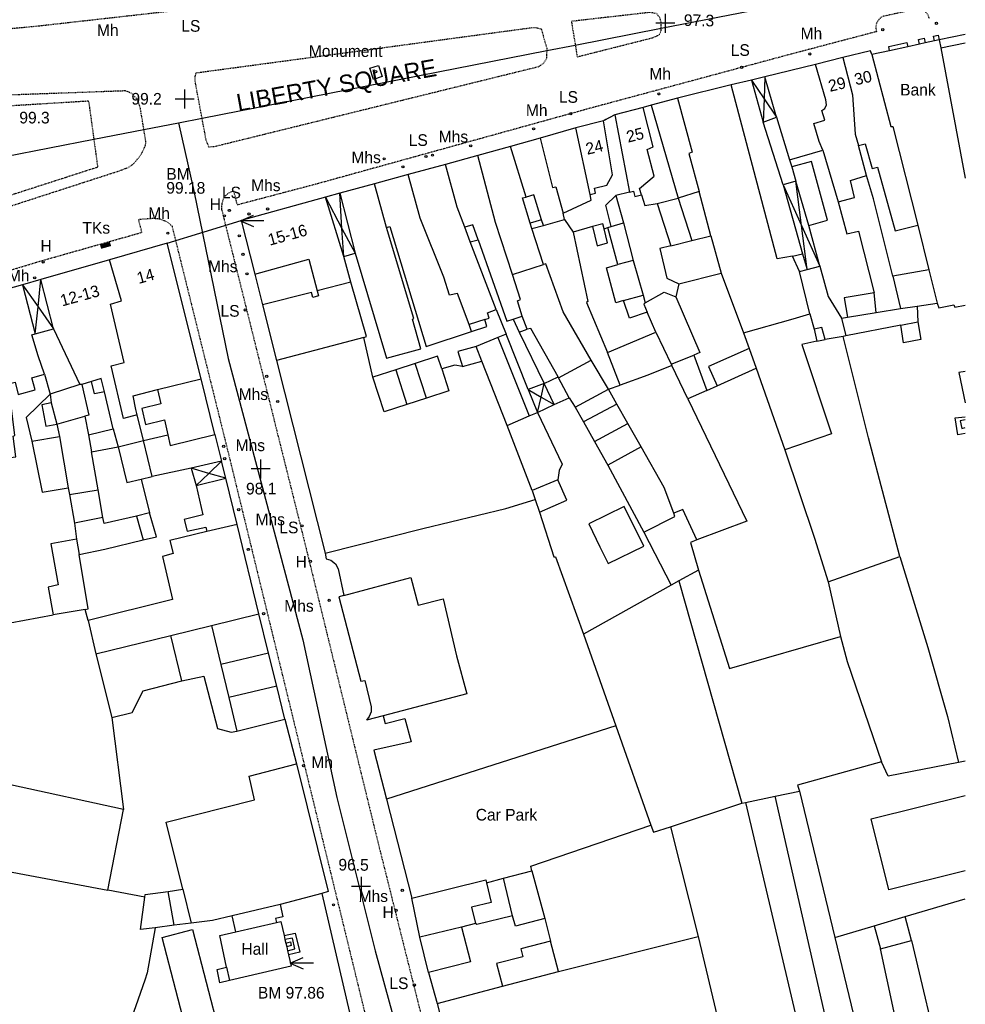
# Model space of a CAD drawing. Header units: metres. Extents: x 611948 to 1225781, y 656699 to 1316021.
# Tile 70 of 169: x 612585 to 612748, y 658516 to 658686. Entities that reach past the tile are written whole.
import ezdxf

# ---------------------------------------------------------------- set-up
doc = ezdxf.new("R2010")
doc.units = ezdxf.units.M
doc.linetypes.add('4696-11$0$PECK', pattern=[0.2, 0.1, -0.1])
for name, color, linetype in [('4696-11$0$BLD_INN_W', 253, 'Continuous'), ('4696-11$0$BLD_OTL_P', 253, 'Continuous'), ('4696-11$0$BLD_OTL_S', 253, 'Continuous'), ('4696-11$0$GEN_LIN_D', 253, 'Continuous'), ('4696-11$0$GEN_PCK_D', 253, '4696-11$0$PECK'), ('4696-11$0$HT_CTRL', 253, 'Continuous'), ('4696-11$0$OTHER_SYM', 253, 'Continuous'), ('4696-11$0$POLE_SYMB', 253, 'Continuous'), ('4696-11$0$ROADS', 253, 'Continuous'), ('4696-11$0$ROADS_CTR', 253, 'Continuous'), ('4696-11$0$ROADS_PCK', 253, '4696-11$0$PECK'), ('4696-11$0$TEXT', 253, 'Continuous')]:
    doc.layers.add(name, color=color, linetype=linetype)
doc.styles.add('4696-11$0$STANDARD', font='txt')

# ---------------------------------------------------------------- blocks, each defined once
blk = doc.blocks.new('4696-11$0$13', base_point=(160450.170478, 242323.105036))
blk.add_circle((160450.170478, 242323.105036), 0.187958)
blk = doc.blocks.new('4696-11$0$7', base_point=(160603.36571, 242323.240014))
blk.add_solid([(160602.823673, 242323.621135), (160603.847375, 242323.621135), (160602.826954, 242322.867264), (160603.847375, 242322.882888)])
blk = doc.blocks.new('4696-11$0$35', base_point=(150.27109, 306.896499))
for p, q in [((150.27109, 308.539432), (150.27109, 305.253567)), ((151.914023, 306.896499), (148.62816, 306.896499))]:
    blk.add_line(p, q)
blk = doc.blocks.new('4696-11$0$34', base_point=(140.879497, 309.117412))
for p, q in [((140.739761, 309.117412), (142.970666, 310.083172)), ((140.739761, 309.117412), (142.970666, 308.151652)), ((144.748461, 309.117412), (140.739761, 309.117412))]:
    blk.add_line(p, q)
blk = doc.blocks.new('4696-11')
at = {"layer": '4696-11$0$BLD_INN_W', "flags": 128}
for points in [[(612743.253, 658682.045), (612743.54, 658680.667)], [(612743.54, 658680.667), (612747.715, 658681.517)], [(612743.54, 658680.667), (612747.715, 658658.302)], [(612726.709, 658679.006), (612728.36, 658672.594), (612728.793, 658665.878), (612729.382, 658663.94)], [(612731.646, 658679.53), (612734.926, 658667.187), (612735.266, 658667.169), (612739.547, 658650.211)], [(612723.247, 658663.092), (612722.639, 658664.588), (612721.705, 658667.704), (612723.602, 658668.252), (612723.114, 658669.93), (612723.592, 658670.292), (612723.869, 658670.874), (612723.765, 658671.753), (612722.016, 658677.843)], [(612711.031, 658675.151), (612713.17, 658671.93)], [(612711.031, 658675.151), (612713.025, 658667.921)], [(612713.307, 658675.722), (612713.17, 658671.93)], [(612715.281, 658668.752), (612713.307, 658675.722)], [(612718.035, 658644.908), (612715.418, 658644.436), (612707.515, 658674.314)], [(612698.287, 658672.05), (612700.851, 658662.744), (612700.232, 658662.561), (612702.004, 658655.99)], [(612713.17, 658671.93), (612713.025, 658667.921)], [(612713.17, 658671.93), (612715.281, 658668.752)], [(612692.128, 658655.462), (612691.802, 658656.541), (612694.311, 658658.653), (612693.11, 658663.247), (612694.128, 658663.671), (612692.395, 658670.462)], [(612693.814, 658670.829), (612698.43, 658654.853)], [(612683.289, 658655.5), (612680.873, 658666.927)], [(612674.723, 658665.177), (612676.823, 658656.709), (612677.443, 658656.832), (612678.665, 658652.278)], [(612672.312, 658655.067), (612669.651, 658663.734)], [(612669.977, 658641.758), (612667.053, 658650.682), (612664.039, 658662.187)], [(612661.779, 658649.898), (612660.462, 658653.351), (612658.487, 658660.66)], [(612662.518, 658633.183), (612660.533, 658638.513), (612659.195, 658638.186), (612658.18, 658641.321), (612654.131, 658651.46), (612652.076, 658658.91)], [(612648.36, 658649.813), (612646.284, 658657.342)], [(612716.457, 658657.18), (612719.607, 658650.169)], [(612716.457, 658657.18), (612719.753, 658645.316)], [(612719.607, 658650.169), (612718.613, 658657.81)], [(612720.85, 658650.161), (612718.613, 658657.81)], [(612641.005, 658644.838), (612637.857, 658655.042)], [(612637.857, 658655.042), (612640.706, 658649.675)], [(612640.333, 658655.713), (612642.962, 658645.428)], [(612640.706, 658649.675), (612640.333, 658655.713)], [(612672.99, 658650.59), (612671.693, 658654.899), (612672.312, 658655.067)], [(612674.977, 658651.157), (612673.63, 658655.424), (612672.312, 658655.067)], [(612694.834, 658653.956), (612698.43, 658654.853)], [(612640.706, 658649.675), (612642.962, 658645.428)], [(612641.005, 658644.838), (612640.706, 658649.675)], [(612664.108, 658647.689), (612663.176, 658650.284), (612661.779, 658649.898)], [(612662.71, 658647.342), (612661.779, 658649.898)], [(612674.977, 658651.157), (612672.99, 658650.59)], [(612673.278, 658649.633), (612672.99, 658650.59)], [(612675.279, 658650.201), (612674.977, 658651.157)], [(612686.894, 658650.018), (612689.012, 658650.608)], [(612720.586, 658642.641), (612719.607, 658650.169)], [(612719.607, 658650.169), (612722.742, 658643.192)], [(612704.04, 658648.381), (612705.831, 658641.99)], [(612697.169, 658646.688), (612700.744, 658647.605)], [(612718.035, 658644.908), (612719.753, 658645.316)], [(612719.228, 658642.255), (612718.035, 658644.908)], [(612719.753, 658645.316), (612720.586, 658642.641)], [(612605.581, 658617.651), (612603.184, 658617.04), (612601.061, 658626.088), (612603.337, 658626.659), (612600.99, 658636.667), (612602.866, 658637.216), (612600.793, 658644.305)], [(612625.761, 658641.805), (612635.048, 658644.41), (612636.454, 658638.957)], [(612669.977, 658641.758), (612675.288, 658643.483)], [(612690.702, 658644.177), (612688.046, 658643.505)], [(612671.67, 658634.627), (612670.818, 658637.222), (612671.356, 658637.465), (612669.977, 658641.758)], [(612741.443, 658642.562), (612742.911, 658636.849)], [(612585.895, 658640.014), (612588.036, 658631.565)], [(612585.895, 658640.014), (612588.532, 658636.232)], [(612588.532, 658636.232), (612589.03, 658640.909)], [(612591.191, 658632.42), (612589.03, 658640.909)], [(612642.226, 658640.445), (612636.454, 658638.957)], [(612636.454, 658638.957), (612636.678, 658638.098), (612635.699, 658637.813), (612635.455, 658638.692), (612627.087, 658636.553)], [(612689.036, 658637.27), (612692.391, 658638.206)], [(612588.036, 658631.565), (612588.532, 658636.232)], [(612588.532, 658636.232), (612591.191, 658632.42)], [(612692.777, 658636.868), (612692.518, 658636.647), (612693.125, 658635.27)], [(612670.074, 658634.079), (612671.67, 658634.627)], [(612672.481, 658632.371), (612671.67, 658634.627)], [(612709.639, 658631.73), (612718.187, 658634.131), (612721.043, 658635.005)], [(612665.234, 658634.016), (612662.518, 658633.183)], [(612662.964, 658631.965), (612662.518, 658633.183)], [(612671.123, 658631.844), (612672.481, 658632.371)], [(612677.8, 658624.158), (612673.14, 658632.514), (612672.481, 658632.371)], [(612694.601, 658631.837), (612697.25, 658626.353)], [(612721.775, 658632.348), (612722.224, 658630.331)], [(612644.491, 658630.957), (612629.453, 658627.005)], [(612664.709, 658626.895), (612663.736, 658629.409)], [(612667.468, 658630.947), (612672.833, 658617.475)], [(612722.224, 658630.331), (612719.628, 658629.758), (612724.741, 658614.425), (612716.736, 658611.667)], [(612722.224, 658630.331), (612723.663, 658630.578)], [(612697.25, 658626.353), (612701.119, 658627.889)], [(612710.592, 658629.075), (612711.789, 658625.661)], [(612655.2, 658620.529), (612653.272, 658626.48)], [(612661.374, 658625.979), (612664.709, 658626.895)], [(612669.041, 658615.817), (612664.709, 658626.895)], [(612677.901, 658624.018), (612683.506, 658627.024)], [(612697.25, 658626.353), (612697.324, 658626.154)], [(612649.958, 658625.384), (612651.846, 658619.453)], [(612657.835, 658625.582), (612659.074, 658621.788), (612655.2, 658620.529)], [(612596.057, 658622.885), (612595.737, 658622.843)], [(612599.922, 658621.624), (612599.371, 658623.92), (612597.713, 658623.413)], [(612609.039, 658622.007), (612616.549, 658623.863)], [(612651.846, 658619.453), (612647.932, 658618.155), (612646.024, 658624.105)], [(612674.893, 658620.713), (612675.446, 658623.046)], [(612675.446, 658623.046), (612677.8, 658624.158)], [(612677.123, 658619.415), (612675.446, 658623.046)], [(612677.901, 658624.018), (612677.8, 658624.158)], [(612679.737, 658620.588), (612677.901, 658624.018)], [(612590.645, 658621.199), (612590.793, 658619.719)], [(612672.691, 658621.994), (612674.27, 658618.081)], [(612672.691, 658621.994), (612674.893, 658620.713)], [(612680.724, 658618.952), (612686.469, 658622.04)], [(612590.793, 658619.719), (612589.174, 658619.372), (612589.852, 658615.716), (612591.75, 658616.085)], [(612590.793, 658619.719), (612591.75, 658616.085)], [(612655.2, 658620.529), (612651.846, 658619.453)], [(612674.27, 658618.081), (612674.893, 658620.713)], [(612674.893, 658620.713), (612677.123, 658619.415)], [(612687.901, 658619.467), (612682.197, 658616.44)], [(612591.75, 658616.085), (612596.543, 658617.408)], [(612591.75, 658616.085), (612592.22, 658613.968)], [(612684.053, 658613.089), (612689.777, 658616.157)], [(612597.179, 658614.212), (612597.732, 658611.314)], [(612601.433, 658615.251), (612602.267, 658612.176)], [(612587.465, 658613.125), (612592.22, 658613.968)], [(612592.22, 658613.968), (612593.722, 658605.136)], [(612602.267, 658612.176), (612606.641, 658613.237)], [(612692.096, 658612.168), (612686.332, 658609.02)], [(612617.866, 658607.6), (612620.037, 658609.681)], [(612617.866, 658607.6), (612614.804, 658608.477)], [(612615.677, 658605.501), (612617.866, 658607.6)], [(612620.749, 658606.775), (612617.866, 658607.6)], [(612615.677, 658605.501), (612620.749, 658606.775)], [(612593.928, 658603.977), (612598.863, 658604.781)], [(612673.375, 658604.639), (612673.862, 658603.122)], [(612599.686, 658600.025), (612594.771, 658599.082)], [(612605.465, 658600.233), (612606.583, 658596.198)], [(612622.695, 658598.838), (612617.535, 658597.611)], [(612595.165, 658596.283), (612595.619, 658593.65)], [(612618.333, 658581.498), (612626.458, 658583.491)], [(612611.322, 658579.784), (612618.333, 658581.498)], [(612618.333, 658581.498), (612619.93, 658574.807)], [(612598.479, 658576.623), (612611.322, 658579.784)], [(612613.239, 658571.974), (612611.322, 658579.784)], [(612628.111, 658576.748), (612619.93, 658574.807)], [(612619.93, 658574.807), (612621.283, 658569.129)], [(612629.506, 658571.055), (612621.283, 658569.129)], [(612621.283, 658569.129), (612622.662, 658563.353)], [(612611.921, 658530.013), (612610.853, 658535.827)], [(612613.371, 658536.219), (612614.82, 658530.387)], [(612630.102, 658533.58), (612621.872, 658531.6)], [(612622.506, 658528.884), (612629.457, 658530.457)], [(612661.256, 658529.69), (612654.092, 658527.977)], [(612620.915, 658522.817), (612621.426, 658520.54)]]:
    blk.add_lwpolyline(points, dxfattribs=at)
at = {"layer": '4696-11$0$BLD_OTL_P', "flags": 128}
for points in [[(612747.715, 658682.956), (612743.253, 658682.045)], [(612713.025, 658667.921), (612715.281, 658668.752)], [(612718.613, 658657.81), (612716.457, 658657.18)], [(612698.43, 658654.853), (612700.744, 658647.605)], [(612673.278, 658649.633), (612675.279, 658650.201)], [(612662.71, 658647.342), (612664.108, 658647.689)], [(612641.005, 658644.838), (612642.962, 658645.428)], [(612720.586, 658642.641), (612722.742, 658643.192)], [(612588.036, 658631.565), (612591.191, 658632.42)], [(612595.737, 658622.843), (612590.645, 658621.199)], [(612675.446, 658623.046), (612672.691, 658621.994)], [(612590.645, 658621.199), (612586.525, 658617.2), (612587.465, 658613.125)], [(612674.27, 658618.081), (612677.123, 658619.415)], [(612747.715, 658616.774), (612746.846, 658616.606), (612747.136, 658615.321), (612747.715, 658615.476)], [(612597.179, 658614.212), (612601.433, 658615.251)], [(612597.732, 658611.314), (612602.267, 658612.176)], [(612614.804, 658608.477), (612615.677, 658605.501)], [(612622.506, 658528.884), (612621.872, 658531.6)]]:
    blk.add_lwpolyline(points, dxfattribs=at)
at = {"layer": '4696-11$0$BLD_OTL_S', "flags": 128}
for points in [[(612742.456, 658681.866), (612740.848, 658681.529)], [(612743.253, 658682.045), (612742.456, 658681.866)], [(612743.253, 658682.045), (612743.54, 658680.667)], [(612731.646, 658679.53), (612731.443, 658680.169), (612726.709, 658679.006)], [(612734.726, 658680.199), (612731.646, 658679.53)], [(612737.822, 658680.866), (612734.726, 658680.199)], [(612739.84, 658681.309), (612737.822, 658680.866)], [(612740.848, 658681.529), (612739.84, 658681.309)], [(612743.54, 658680.667), (612747.715, 658658.302)], [(612726.709, 658679.006), (612722.016, 658677.843)], [(612726.709, 658679.006), (612728.36, 658672.594), (612728.793, 658665.878), (612729.382, 658663.94)], [(612731.646, 658679.53), (612734.926, 658667.187), (612735.266, 658667.169), (612739.547, 658650.211)], [(612722.016, 658677.843), (612713.307, 658675.722)], [(612723.247, 658663.092), (612722.639, 658664.588), (612721.705, 658667.704), (612723.602, 658668.252), (612723.114, 658669.93), (612723.592, 658670.292), (612723.869, 658670.874), (612723.765, 658671.753), (612722.016, 658677.843)], [(612711.031, 658675.151), (612707.515, 658674.314)], [(612713.307, 658675.722), (612711.031, 658675.151)], [(612711.031, 658675.151), (612713.025, 658667.921)], [(612715.281, 658668.752), (612713.307, 658675.722)], [(612707.515, 658674.314), (612698.287, 658672.05)], [(612718.035, 658644.908), (612715.418, 658644.436), (612707.515, 658674.314)], [(612698.287, 658672.05), (612693.814, 658670.829)], [(612698.287, 658672.05), (612700.851, 658662.744), (612700.232, 658662.561), (612702.004, 658655.99)], [(612692.395, 658670.462), (612687.542, 658669.179)], [(612692.128, 658655.462), (612691.802, 658656.541), (612694.311, 658658.653), (612693.11, 658663.247), (612694.128, 658663.671), (612692.395, 658670.462)], [(612693.814, 658670.829), (612692.395, 658670.462)], [(612693.814, 658670.829), (612698.43, 658654.853)], [(612687.542, 658669.179), (612690.085, 658655.913)], [(612715.281, 658668.752), (612717.515, 658661.464)], [(612680.873, 658666.927), (612674.723, 658665.177)], [(612685.587, 658668.17), (612680.873, 658666.927)], [(612683.289, 658655.5), (612680.873, 658666.927)], [(612683.289, 658655.5), (612684.208, 658655.704), (612684.064, 658656.564), (612686.2, 658657.094), (612687.172, 658658.879), (612685.587, 658668.17)], [(612716.457, 658657.18), (612713.025, 658667.921)], [(612674.723, 658665.177), (612669.651, 658663.734)], [(612674.723, 658665.177), (612676.823, 658656.709), (612677.443, 658656.832), (612678.665, 658652.278)], [(612669.651, 658663.734), (612664.039, 658662.187)], [(612672.312, 658655.067), (612669.651, 658663.734)], [(612729.382, 658663.94), (612730.541, 658664.226), (612731.721, 658659.952), (612732.66, 658660.177), (612735.651, 658649.232), (612739.547, 658650.211)], [(612730.767, 658658.748), (612729.382, 658663.94)], [(612664.039, 658662.187), (612658.487, 658660.66)], [(612669.977, 658641.758), (612667.053, 658650.682), (612664.039, 658662.187)], [(612717.515, 658661.464), (612723.247, 658663.092)], [(612723.247, 658663.092), (612725.87, 658654.225)], [(612658.487, 658660.66), (612652.076, 658658.91)], [(612661.779, 658649.898), (612660.462, 658653.351), (612658.487, 658660.66)], [(612720.85, 658650.161), (612724.064, 658651.097), (612721.317, 658661.182), (612717.921, 658660.226)], [(612717.921, 658660.226), (612718.613, 658657.81)], [(612652.076, 658658.91), (612646.284, 658657.342)], [(612662.518, 658633.183), (612660.533, 658638.513), (612659.195, 658638.186), (612658.18, 658641.321), (612654.131, 658651.46), (612652.076, 658658.91)], [(612725.87, 658654.225), (612728.705, 658654.998), (612727.991, 658657.875), (612730.767, 658658.748)], [(612646.284, 658657.342), (612640.333, 658655.713)], [(612648.36, 658649.813), (612646.284, 658657.342)], [(612716.457, 658657.18), (612719.753, 658645.316)], [(612720.85, 658650.161), (612718.613, 658657.81)], [(612637.857, 658655.042), (612623.418, 658651.012)], [(612640.333, 658655.713), (612637.857, 658655.042)], [(612641.005, 658644.838), (612637.857, 658655.042)], [(612640.333, 658655.713), (612642.962, 658645.428)], [(612672.99, 658650.59), (612671.693, 658654.899), (612672.312, 658655.067)], [(612674.977, 658651.157), (612673.63, 658655.424), (612672.312, 658655.067)], [(612678.665, 658652.278), (612683.473, 658654.522), (612683.289, 658655.5)], [(612686.894, 658650.018), (612686.017, 658653.694), (612687.729, 658655.341)], [(612687.729, 658655.341), (612689.012, 658650.608)], [(612690.085, 658655.913), (612690.765, 658656.076), (612691.009, 658655.157), (612692.128, 658655.462)], [(612692.128, 658655.462), (612692.716, 658653.626), (612694.834, 658653.956)], [(612702.004, 658655.99), (612698.43, 658654.853)], [(612704.04, 658648.381), (612702.004, 658655.99)], [(612694.834, 658653.956), (612697.169, 658646.688)], [(612678.93, 658651.219), (612678.665, 658652.278)], [(612623.418, 658651.012), (612625.761, 658641.805)], [(612642.962, 658645.428), (612648.328, 658627.396), (612654.24, 658628.984), (612652.795, 658634.076), (612653.075, 658634.177), (612648.36, 658649.813)], [(612648.36, 658649.813), (612648.939, 658649.976), (612655.178, 658629.388), (612662.964, 658631.965)], [(612662.71, 658647.342), (612661.779, 658649.898)], [(612673.278, 658649.633), (612672.99, 658650.59)], [(612675.288, 658643.483), (612673.278, 658649.633)], [(612675.279, 658650.201), (612674.977, 658651.157)], [(612675.279, 658650.201), (612678.93, 658651.219)], [(612685.716, 658649.613), (612685.492, 658650.451), (612683.695, 658649.982)], [(612683.695, 658649.982), (612684.531, 658646.707), (612686.288, 658647.216), (612685.716, 658649.613)], [(612686.375, 658649.836), (612686.894, 658650.018)], [(612688.046, 658643.505), (612686.375, 658649.836)], [(612689.012, 658650.608), (612690.702, 658644.177)], [(612722.742, 658643.192), (612720.85, 658650.161)], [(612739.547, 658650.211), (612741.443, 658642.562)], [(612700.744, 658647.605), (612704.04, 658648.381)], [(612704.04, 658648.381), (612705.831, 658641.99)], [(612610.678, 658647.132), (612600.793, 658644.305)], [(612616.549, 658623.863), (612610.678, 658647.132)], [(612667.205, 658635.726), (612662.71, 658647.342)], [(612664.108, 658647.689), (612669.015, 658633.754), (612670.074, 658634.079)], [(612697.169, 658646.688), (612695.291, 658646.219), (612696.496, 658641.145), (612698.521, 658640.136)], [(612642.226, 658640.445), (612641.005, 658644.838)], [(612719.228, 658642.255), (612718.035, 658644.908)], [(612719.753, 658645.316), (612720.586, 658642.641)], [(612600.793, 658644.305), (612589.03, 658640.909)], [(612605.581, 658617.651), (612603.184, 658617.04), (612601.061, 658626.088), (612603.337, 658626.659), (612600.99, 658636.667), (612602.866, 658637.216), (612600.793, 658644.305)], [(612625.761, 658641.805), (612635.048, 658644.41), (612636.454, 658638.957)], [(612683.506, 658627.024), (612678.686, 658635.321), (612675.686, 658643.585), (612675.288, 658643.483)], [(612689.036, 658637.27), (612687.717, 658636.923), (612686.148, 658642.915), (612688.046, 658643.505)], [(612690.702, 658644.177), (612692.391, 658638.206)], [(612625.761, 658641.805), (612627.087, 658636.553)], [(612671.67, 658634.627), (612670.818, 658637.222), (612671.356, 658637.465), (612669.977, 658641.758)], [(612698.521, 658640.136), (612705.831, 658641.99)], [(612705.831, 658641.99), (612709.639, 658631.73)], [(612719.228, 658642.255), (612720.586, 658642.641)], [(612721.043, 658635.005), (612719.228, 658642.255)], [(612741.443, 658642.562), (612735.27, 658641.452)], [(612735.27, 658641.452), (612736.616, 658635.919)], [(612741.443, 658642.562), (612742.911, 658636.849)], [(612585.895, 658640.014), (612576.409, 658637.369)], [(612589.03, 658640.909), (612585.895, 658640.014)], [(612585.895, 658640.014), (612588.036, 658631.565)], [(612591.191, 658632.42), (612589.03, 658640.909)], [(612642.226, 658640.445), (612636.454, 658638.957)], [(612644.491, 658630.957), (612644.91, 658631.139), (612642.226, 658640.445)], [(612636.454, 658638.957), (612636.678, 658638.098), (612635.699, 658637.813), (612635.455, 658638.692), (612627.087, 658636.553)], [(612692.391, 658638.206), (612692.777, 658636.868)], [(612692.777, 658636.868), (612696.028, 658638.704), (612698.012, 658637.913)], [(612698.012, 658637.913), (612702.137, 658628.354), (612701.119, 658627.889)], [(612732.083, 658638.637), (612726.928, 658637.752), (612727.504, 658634.436)], [(612732.399, 658635.259), (612732.083, 658638.637)], [(612627.087, 658636.553), (612629.453, 658627.005)], [(612693.125, 658635.27), (612690.05, 658634.235), (612689.036, 658637.27)], [(612692.777, 658636.868), (612692.518, 658636.647), (612693.125, 658635.27)], [(612736.616, 658635.919), (612739.454, 658636.332)], [(612739.454, 658636.332), (612742.911, 658636.849)], [(612742.911, 658636.849), (612743.155, 658636.013), (612745.771, 658636.554), (612745.934, 658636.136), (612747.715, 658636.51)], [(612665.234, 658634.016), (612665.953, 658634.259), (612665.669, 658635.198), (612667.205, 658635.726)], [(612672.481, 658632.371), (612671.67, 658634.627)], [(612694.601, 658631.837), (612693.125, 658635.27)], [(612721.043, 658635.005), (612721.775, 658632.348)], [(612727.504, 658634.436), (612732.399, 658635.259)], [(612662.964, 658631.965), (612662.518, 658633.183)], [(612662.964, 658631.965), (612665.56, 658632.857), (612665.234, 658634.016)], [(612670.074, 658634.079), (612671.123, 658631.844)], [(612739.587, 658633.614), (612740.101, 658630.577), (612737.124, 658630.043), (612736.649, 658633.06)], [(612736.649, 658633.06), (612739.587, 658633.614)], [(612589.669, 658624.633), (612588.534, 658627.768), (612587.477, 658631.403), (612588.036, 658631.565)], [(612591.191, 658632.42), (612595.737, 658622.843)], [(612668.906, 658631.534), (612667.468, 658630.947)], [(612672.691, 658621.994), (612668.906, 658631.534)], [(612671.123, 658631.844), (612675.446, 658623.046)], [(612677.8, 658624.158), (612673.14, 658632.514), (612672.481, 658632.371)], [(612686.319, 658628.358), (612694.601, 658631.837)], [(612694.601, 658631.837), (612697.25, 658626.353)], [(612709.639, 658631.73), (612710.592, 658629.075)], [(612723.663, 658630.578), (612723.093, 658632.654), (612721.775, 658632.348)], [(612721.775, 658632.348), (612722.224, 658630.331)], [(612726.74, 658631.132), (612723.663, 658630.578)], [(612736.481, 658593.344), (612731.083, 658613.715), (612726.74, 658631.132)], [(612644.491, 658630.957), (612629.453, 658627.005)], [(612646.024, 658624.105), (612644.491, 658630.957)], [(612663.736, 658629.409), (612660.581, 658628.514), (612661.374, 658625.979)], [(612667.468, 658630.947), (612663.736, 658629.409)], [(612664.709, 658626.895), (612663.736, 658629.409)], [(612722.224, 658630.331), (612723.663, 658630.578)], [(612657.835, 658625.582), (612657.126, 658627.737), (612653.272, 658626.48)], [(612688.439, 658622.754), (612686.319, 658628.358)], [(612701.119, 658627.889), (612703.368, 658621.821)], [(612710.592, 658629.075), (612703.648, 658625.982), (612705.124, 658622.629)], [(612710.592, 658629.075), (612711.789, 658625.661)], [(612629.453, 658627.005), (612637.811, 658593.909)], [(612653.272, 658626.48), (612649.958, 658625.384)], [(612661.374, 658625.979), (612660.113, 658626.173), (612657.835, 658625.582)], [(612669.041, 658615.817), (612664.709, 658626.895)], [(612686.469, 658622.04), (612683.506, 658627.024)], [(612697.324, 658626.154), (612693.237, 658624.452), (612688.439, 658622.754)], [(612697.25, 658626.353), (612697.324, 658626.154)], [(612700.095, 658620.406), (612697.324, 658626.154)], [(612578.683, 658613.703), (612579.082, 658609.705), (612584.698, 658610.431), (612584.26, 658614.009), (612584.56, 658614.111), (612583.478, 658622.964), (612584.596, 658623.25), (612585.146, 658621.172), (612588.043, 658621.926), (612587.492, 658624.023), (612589.669, 658624.633)], [(612649.958, 658625.384), (612646.024, 658624.105)], [(612705.124, 658622.629), (612711.789, 658625.661)], [(612711.789, 658625.661), (612716.736, 658611.667)], [(612747.715, 658625.129), (612746.584, 658624.909), (612747.715, 658619.7)], [(612596.057, 658622.885), (612595.737, 658622.843)], [(612597.713, 658623.413), (612596.057, 658622.885)], [(612596.057, 658622.885), (612597.262, 658617.631), (612596.543, 658617.408)], [(612599.922, 658621.624), (612598.224, 658621.255), (612597.713, 658623.413)], [(612609.039, 658622.007), (612616.549, 658623.863)], [(612618.875, 658614.295), (612616.549, 658623.863)], [(612677.123, 658619.415), (612675.446, 658623.046)], [(612677.901, 658624.018), (612677.8, 658624.158)], [(612679.737, 658620.588), (612677.901, 658624.018)], [(612590.645, 658621.199), (612590.793, 658619.719)], [(612601.433, 658615.251), (612599.922, 658621.624)], [(612605.581, 658617.651), (612605.316, 658618.59), (612604.845, 658620.947), (612609.039, 658622.007)], [(612609.039, 658622.007), (612609.611, 658619.57), (612606.336, 658618.755), (612606.968, 658615.998), (612610.224, 658616.814), (612610.817, 658614.217)], [(612672.691, 658621.994), (612674.27, 658618.081)], [(612687.901, 658619.467), (612686.469, 658622.04)], [(612703.368, 658621.821), (612700.095, 658620.406)], [(612590.793, 658619.719), (612591.75, 658616.085)], [(612677.123, 658619.415), (612679.737, 658620.588)], [(612679.737, 658620.588), (612680.724, 658618.952)], [(612689.777, 658616.157), (612687.901, 658619.467)], [(612606.641, 658613.237), (612605.581, 658617.651)], [(612672.833, 658617.475), (612674.27, 658618.081)], [(612680.724, 658618.952), (612682.197, 658616.44)], [(612591.75, 658616.085), (612592.22, 658613.968)], [(612596.543, 658617.408), (612597.179, 658614.212)], [(612669.041, 658615.817), (612672.833, 658617.475)], [(612673.375, 658604.639), (612669.041, 658615.817)], [(612682.197, 658616.44), (612684.053, 658613.089)], [(612692.096, 658612.168), (612689.777, 658616.157)], [(612597.179, 658614.212), (612597.732, 658611.314)], [(612610.817, 658614.217), (612611.245, 658612.379), (612618.875, 658614.295)], [(612587.465, 658613.125), (612589.226, 658604.394), (612593.722, 658605.136)], [(612592.22, 658613.968), (612593.722, 658605.136)], [(612602.267, 658612.176), (612606.641, 658613.237)], [(612608.151, 658607.085), (612606.641, 658613.237)], [(612684.053, 658613.089), (612686.332, 658609.02)], [(612598.863, 658604.781), (612597.732, 658611.314)], [(612602.267, 658612.176), (612603.756, 658606.064), (612606.234, 658606.596)], [(612697.67, 658600.776), (612696.009, 658605.208), (612692.096, 658612.168)], [(612716.736, 658611.667), (612721.807, 658596.493), (612724.163, 658588.986)], [(612620.037, 658609.681), (612614.804, 658608.477)], [(612620.749, 658606.775), (612620.037, 658609.681)], [(612686.332, 658609.02), (612692.506, 658597.532)], [(612606.234, 658606.596), (612608.151, 658607.085)], [(612615.677, 658605.501), (612620.749, 658606.775)], [(612622.695, 658598.838), (612620.749, 658606.775)], [(612677.765, 658606.48), (612673.375, 658604.639)], [(612674.632, 658600.945), (612679.302, 658603.028), (612677.765, 658606.48)], [(612593.722, 658605.136), (612593.928, 658603.977)], [(612593.928, 658603.977), (612594.771, 658599.082)], [(612599.686, 658600.025), (612598.863, 658604.781)], [(612615.677, 658605.501), (612616.842, 658600.467), (612613.646, 658599.673), (612614.116, 658597.655), (612617.312, 658598.39), (612617.535, 658597.611)], [(612673.375, 658604.639), (612673.862, 658603.122)], [(612637.811, 658593.909), (612654.588, 658598.13), (612668.85, 658601.577), (612673.862, 658603.122)], [(612673.862, 658603.122), (612674.632, 658600.945)], [(612607.681, 658600.803), (612605.465, 658600.233)], [(612606.583, 658596.198), (612608.861, 658596.709), (612607.681, 658600.803)], [(612685.004, 658595.019), (612686.433, 658592.12), (612692.539, 658595.129), (612689.179, 658601.947), (612683.074, 658598.938), (612685.004, 658595.019)], [(612692.506, 658597.532), (612697.833, 658600.217), (612697.67, 658600.776)], [(612594.771, 658599.082), (612595.165, 658596.283)], [(612605.465, 658600.233), (612599.911, 658599.006), (612599.686, 658600.025)], [(612617.535, 658597.611), (612611.183, 658596.06), (612611.754, 658593.844), (612609.897, 658593.355), (612611.632, 658585.965), (612597.151, 658582.335)], [(612622.695, 658598.838), (612617.535, 658597.611)], [(612626.458, 658583.491), (612622.695, 658598.838)], [(612595.165, 658596.283), (612590.749, 658595.523), (612591.98, 658588.438), (612590.287, 658588.092), (612591.128, 658583.291)], [(612595.165, 658596.283), (612595.619, 658593.65)], [(612595.619, 658593.65), (612599.992, 658594.607), (612606.583, 658596.198)], [(612596.642, 658584.258), (612597.156, 658584.368), (612595.619, 658593.65)], [(612724.163, 658588.986), (612736.481, 658593.344)], [(612641.045, 658586.645), (612652.548, 658589.721), (612653.772, 658584.947), (612658.065, 658586.087), (612660.393, 658576.3), (612662.118, 658569.773), (612647.803, 658565.988)], [(612641.045, 658586.645), (612640.166, 658586.381), (612643.935, 658571.902), (612644.615, 658572.065), (612645.697, 658567.511), (612645.721, 658566.631), (612645.365, 658565.829), (612644.903, 658565.221)], [(612596.642, 658584.258), (612591.128, 658583.291)], [(612597.151, 658582.335), (612598.479, 658576.623)], [(612618.333, 658581.498), (612626.458, 658583.491)], [(612628.111, 658576.748), (612626.458, 658583.491)], [(612611.322, 658579.784), (612618.333, 658581.498)], [(612598.479, 658576.623), (612611.322, 658579.784)], [(612598.479, 658576.623), (612601.191, 658565.697)], [(612629.506, 658571.055), (612628.111, 658576.748)], [(612603.179, 658549.91), (612583.818, 658554.095), (612583.087, 658555.648), (612582.182, 658556.417), (612581.453, 658556.755), (612580.597, 658556.929), (612578.989, 658556.789), (612578.779, 658557.7), (612576.7, 658575.152), (612569.326, 658574.274)], [(612601.191, 658565.697), (612604.707, 658566.554), (612606.568, 658570.282), (612613.239, 658571.974)], [(612613.239, 658571.974), (612617.014, 658572.799), (612619.353, 658563.786), (612621.669, 658563.136), (612622.662, 658563.353)], [(612630.888, 658565.42), (612629.506, 658571.055)], [(612622.662, 658563.353), (612630.888, 658565.42)], [(612647.803, 658565.988), (612644.903, 658565.221)], [(612613.371, 658536.219), (612610.537, 658547.724), (612625.716, 658551.556), (612624.756, 658555.631), (612632.886, 658557.71)], [(612632.886, 658557.71), (612638.33, 658535.779), (612637.252, 658535.474)], [(612747.714, 658539.344), (612734.601, 658536.088), (612731.578, 658548.259), (612747.715, 658552.266)], [(612600.514, 658536.038), (612603.179, 658549.91)], [(612562.886, 658542.895), (612576.455, 658540.581), (612600.514, 658536.038)], [(612652.713, 658534.669), (612665.418, 658537.789), (612665.54, 658537.31)], [(612665.54, 658537.31), (612666.335, 658533.934), (612662.96, 658533.098), (612663.653, 658530.322)], [(612608.624, 658529.537), (612606.145, 658529.285), (612606.859, 658534.808)], [(612606.859, 658534.808), (612606.916, 658535.268), (612610.853, 658535.827)], [(612610.853, 658535.827), (612613.371, 658536.219)], [(612637.252, 658535.474), (612630.102, 658533.58)], [(612654.092, 658527.977), (612652.713, 658534.669)], [(612630.102, 658533.58), (612630.552, 658531.442), (612629.313, 658531.156), (612629.457, 658530.457)], [(612621.872, 658531.6), (612618.497, 658530.825), (612614.82, 658530.387)], [(612732.082, 658529.915), (612737.378, 658531.482)], [(612738.458, 658527.402), (612737.378, 658531.482)], [(612611.921, 658530.013), (612608.624, 658529.537)], [(612614.82, 658530.387), (612611.921, 658530.013)], [(612629.457, 658530.457), (612630.236, 658530.621), (612630.767, 658528.224)], [(612661.256, 658529.69), (612654.092, 658527.977)], [(612661.256, 658529.69), (612662.785, 658523.718), (612655.575, 658521.903)], [(612663.653, 658530.322), (612661.256, 658529.69)], [(612732.082, 658529.915), (612733.169, 658525.961)], [(612614.556, 658509.821), (612609.826, 658527.887), (612615.029, 658529.249), (612619.758, 658511.183), (612614.556, 658509.821)], [(612620.915, 658522.817), (612619.728, 658528.23), (612622.506, 658528.884)], [(612630.767, 658528.224), (612630.911, 658527.584)], [(612655.575, 658521.903), (612654.092, 658527.977)], [(612630.911, 658527.584), (612631.074, 658526.945)], [(612631.074, 658526.945), (612631.217, 658526.307)], [(612631.217, 658526.307), (612631.36, 658525.627)], [(612676.498, 658527.261), (612671.439, 658525.927), (612671.786, 658524.61), (612667.254, 658523.415), (612668.27, 658519.561)], [(612677.861, 658522.088), (612676.498, 658527.261)], [(612733.169, 658525.961), (612738.458, 658527.402)], [(612631.523, 658524.948), (612631.973, 658522.95), (612621.426, 658520.54)], [(612631.36, 658525.627), (612631.523, 658524.948)], [(612621.426, 658520.54), (612619.767, 658520.132), (612619.277, 658522.409), (612620.915, 658522.817)], [(612668.27, 658519.561), (612677.861, 658522.088)]]:
    blk.add_lwpolyline(points, dxfattribs=at)
at = {"layer": '4696-11$0$GEN_LIN_D', "flags": 128}
for points in [[(612739.84, 658681.309), (612739.67, 658682.091), (612740.674, 658682.325), (612740.848, 658681.529)], [(612742.456, 658681.866), (612742.272, 658682.703), (612743.066, 658682.864), (612743.253, 658682.045)], [(612734.726, 658680.199), (612734.579, 658680.912), (612737.661, 658681.62), (612737.822, 658680.866)], [(612646.098, 658675.239), (612645.509, 658677.176), (612646.967, 658677.643), (612647.616, 658675.746), (612646.098, 658675.239)], [(612717.515, 658661.464), (612717.921, 658660.226)], [(612735.27, 658641.452), (612731.965, 658654.774), (612730.767, 658658.748)], [(612690.085, 658655.913), (612687.729, 658655.341)], [(612725.87, 658654.225), (612727.395, 658648.733), (612729.393, 658649.223), (612732.083, 658638.637)], [(612678.93, 658651.219), (612680.42, 658649.007)], [(612683.695, 658649.982), (612680.42, 658649.007)], [(612685.716, 658649.613), (612686.375, 658649.836)], [(612680.42, 658649.007), (612682.917, 658637.12), (612682.678, 658636.939), (612686.319, 658628.358)], [(612722.742, 658643.192), (612724.168, 658637.959), (612726.445, 658634.271)], [(612698.521, 658640.136), (612698.012, 658637.913)], [(612739.454, 658636.332), (612739.587, 658633.614)], [(612667.205, 658635.726), (612668.906, 658631.534)], [(612726.445, 658634.271), (612727.504, 658634.436)], [(612732.399, 658635.259), (612736.616, 658635.919)], [(612726.445, 658634.271), (612727.186, 658631.219)], [(612736.649, 658633.06), (612727.186, 658631.219)], [(612727.186, 658631.219), (612726.74, 658631.132)], [(612589.669, 658624.633), (612590.645, 658621.199)], [(612686.469, 658622.04), (612688.439, 658622.754)], [(612703.368, 658621.821), (612705.124, 658622.629)], [(612700.095, 658620.406), (612710.235, 658599.396), (612701.612, 658596.216)], [(612674.27, 658618.081), (612678.512, 658609.183), (612677.977, 658608.101), (612677.765, 658606.48)], [(612747.715, 658614.469), (612746.461, 658614.234), (612745.985, 658617.149), (612747.715, 658617.334)], [(612606.641, 658613.237), (612610.817, 658614.217)], [(612618.875, 658614.295), (612620.037, 658609.681)], [(612614.804, 658608.477), (612608.151, 658607.085)], [(612606.234, 658606.596), (612607.681, 658600.803)], [(612570.512, 658602.544), (612571.352, 658595.35), (612572.945, 658580.192), (612583.755, 658581.944), (612591.128, 658583.291)], [(612674.632, 658600.945), (612677.089, 658593.278), (612677.388, 658593.3), (612682.192, 658579.985)], [(612701.612, 658596.216), (612699.246, 658601.424), (612697.67, 658600.776)], [(612692.506, 658597.532), (612697.23, 658588.416)], [(612701.612, 658596.216), (612700.514, 658595.71), (612701.917, 658590.978)], [(612637.811, 658593.909), (612637.996, 658592.93), (612638.776, 658592.674), (612639.619, 658592.058), (612640.063, 658591.24), (612641.045, 658586.645)], [(612736.481, 658593.344), (612741.295, 658577.729), (612744.632, 658565.847), (612746.519, 658557.974)], [(612701.917, 658590.978), (612698.525, 658589.142)], [(612701.917, 658590.978), (612707.237, 658574.126), (612726.268, 658579.577)], [(612698.525, 658589.142), (612697.23, 658588.416)], [(612698.525, 658589.142), (612709.348, 658550.979)], [(612724.163, 658588.986), (612726.268, 658579.577)], [(612697.23, 658588.416), (612682.192, 658579.985)], [(612597.151, 658582.335), (612596.642, 658584.258)], [(612682.192, 658579.985), (612687.718, 658564.274)], [(612726.268, 658579.577), (612727.409, 658575.303), (612733.318, 658558.095)], [(612601.191, 658565.697), (612603.179, 658549.91)], [(612630.888, 658565.42), (612632.886, 658557.71)], [(612647.803, 658565.988), (612648.145, 658564.627), (612651.526, 658565.513), (612652.563, 658561.496), (612646.201, 658560.082)], [(612687.718, 658564.274), (612648.333, 658551.645)], [(612687.718, 658564.274), (612693.728, 658547.184)], [(612646.201, 658560.082), (612648.333, 658551.645)], [(612733.318, 658558.095), (612718.929, 658554.053), (612719.277, 658553.006)], [(612746.519, 658557.974), (612734.446, 658555.632), (612733.318, 658558.095)], [(612747.715, 658558.189), (612746.519, 658557.974)], [(612648.333, 658551.645), (612652.713, 658534.669)], [(612710.008, 658551.062), (612715.062, 658552.146)], [(612715.062, 658552.146), (612719.277, 658553.006)], [(612725.766, 658505.184), (612715.062, 658552.146)], [(612719.277, 658553.006), (612725.329, 658527.917)], [(612697.129, 658546.921), (612709.348, 658550.979)], [(612709.348, 658550.979), (612710.008, 658551.062)], [(612710.008, 658551.062), (612720.684, 658505.679)], [(612673.329, 658539.367), (612673.145, 658540.166), (612693.728, 658547.184)], [(612693.728, 658547.184), (612694.214, 658546.007), (612697.129, 658546.921)], [(612697.129, 658546.921), (612701.86, 658528.046)], [(612665.54, 658537.31), (612668.456, 658538.064)], [(612668.456, 658538.064), (612673.329, 658539.367)], [(612670.007, 658531.632), (612668.456, 658538.064)], [(612673.329, 658539.367), (612675.527, 658531.158)], [(612606.859, 658534.808), (612600.514, 658536.038)], [(612637.252, 658535.474), (612642.03, 658515)], [(612737.378, 658531.482), (612747.714, 658534.541)], [(612670.007, 658531.632), (612663.834, 658530.143), (612663.653, 658530.322)], [(612675.527, 658531.158), (612670.514, 658529.835), (612670.007, 658531.632)], [(612675.527, 658531.158), (612676.498, 658527.261)], [(612725.329, 658527.917), (612732.082, 658529.915)], [(612608.624, 658529.537), (612607.281, 658521.852), (612606.887, 658520.55), (612602.251, 658507.329), (612602.162, 658505.189)], [(612630.767, 658528.224), (612632.685, 658528.673), (612633.481, 658525.377), (612631.523, 658524.948)], [(612677.861, 658522.088), (612701.86, 658528.046)], [(612701.86, 658528.046), (612707.574, 658503.956)], [(612725.329, 658527.917), (612730.132, 658508.004)], [(612631.36, 658525.627), (612632.638, 658525.973), (612632.19, 658527.81), (612630.911, 658527.584)], [(612631.074, 658526.945), (612631.873, 658527.129), (612632.016, 658526.509), (612631.217, 658526.307)], [(612738.458, 658527.402), (612743.682, 658505.43)], [(612737.931, 658503.842), (612733.169, 658525.961)], [(612655.575, 658521.903), (612657.06, 658516.552)], [(612657.06, 658516.552), (612668.27, 658519.561)], [(612657.06, 658516.552), (612664.873, 658485.874)]]:
    blk.add_lwpolyline(points, dxfattribs=at)
at = {"layer": '4696-11$0$GEN_PCK_D', "flags": 128}
for points in [[(612695.519, 658684.058), (612695.532, 658685.017), (612695.272, 658685.897), (612694.691, 658686.577), (612693.492, 658686.755), (612680.091, 658685.226), (612680.76, 658681.168)], [(612616.687, 658668.623), (612615.508, 658674.919), (612615.488, 658675.679), (612615.688, 658676.4), (612673.15, 658684.141), (612673.971, 658684.181), (612674.911, 658683.922), (612675.873, 658680.622), (612675.859, 658680.209)], [(612680.76, 658681.168), (612681.093, 658679.145), (612694.014, 658682.414), (612695.173, 658682.915), (612695.513, 658683.656), (612695.519, 658684.058)], [(612675.859, 658680.209), (612675.813, 658678.821), (612675.294, 658678), (612674.453, 658677.421), (612618.813, 658663.699), (612617.853, 658663.638), (612617.392, 658664.857), (612616.687, 658668.623)], [(612606.707, 658666.669), (612606.069, 658670.531), (612605.548, 658671.871), (612604.548, 658672.911), (612603.547, 658673.291), (612577.979, 658672.368)], [(612582.904, 658662.008), (612581.646, 658670.634), (612597.208, 658671.586), (612598.113, 658664.986)], [(612687.542, 658669.179), (612685.587, 658668.17)], [(612559.787, 658657.482), (612560.551, 658653.175), (612560.991, 658651.276), (612562.032, 658650.056), (612563.473, 658648.596), (612564.414, 658647.837), (612565.154, 658647.477), (612602.432, 658659.546), (612604.133, 658660.188), (612604.953, 658660.808), (612605.772, 658661.769), (612606.372, 658662.63), (612606.991, 658663.951), (612607.051, 658664.591), (612606.707, 658666.669)], [(612598.113, 658664.986), (612598.772, 658660.184), (612583.872, 658655.373), (612582.904, 658662.008)]]:
    blk.add_lwpolyline(points, dxfattribs=at)
at = {"layer": '4696-11$0$ROADS', "flags": 128}
for points in [[(612739.84, 658681.309), (612739.67, 658682.091), (612740.674, 658682.325), (612740.848, 658681.529)], [(612742.456, 658681.866), (612740.848, 658681.529)], [(612742.456, 658681.866), (612742.272, 658682.703), (612743.066, 658682.864), (612743.253, 658682.045)], [(612747.715, 658682.956), (612743.253, 658682.045)], [(612731.646, 658679.53), (612731.443, 658680.169), (612726.709, 658679.006)], [(612734.726, 658680.199), (612731.646, 658679.53)], [(612734.726, 658680.199), (612734.579, 658680.912), (612737.661, 658681.62), (612737.822, 658680.866)], [(612739.84, 658681.309), (612737.822, 658680.866)], [(612726.709, 658679.006), (612722.016, 658677.843)], [(612722.016, 658677.843), (612713.307, 658675.722)], [(612711.031, 658675.151), (612707.515, 658674.314)], [(612713.307, 658675.722), (612711.031, 658675.151)], [(612707.515, 658674.314), (612698.287, 658672.05)], [(612698.287, 658672.05), (612693.814, 658670.829)], [(612692.395, 658670.462), (612687.542, 658669.179)], [(612693.814, 658670.829), (612692.395, 658670.462)], [(612687.542, 658669.179), (612685.587, 658668.17)], [(612680.873, 658666.927), (612674.723, 658665.177)], [(612685.587, 658668.17), (612680.873, 658666.927)], [(612674.723, 658665.177), (612669.651, 658663.734)], [(612669.651, 658663.734), (612664.039, 658662.187)], [(612664.039, 658662.187), (612658.487, 658660.66)], [(612658.487, 658660.66), (612652.076, 658658.91)], [(612652.076, 658658.91), (612646.284, 658657.342)], [(612646.284, 658657.342), (612640.333, 658655.713)], [(612637.857, 658655.042), (612623.418, 658651.012)], [(612640.333, 658655.713), (612637.857, 658655.042)], [(612610.678, 658647.132), (612623.418, 658651.012)], [(612623.418, 658651.012), (612625.761, 658641.805)], [(612610.678, 658647.132), (612600.793, 658644.305)], [(612616.549, 658623.863), (612610.678, 658647.132)], [(612600.793, 658644.305), (612589.03, 658640.909)], [(612625.761, 658641.805), (612627.087, 658636.553)], [(612585.895, 658640.014), (612576.409, 658637.369)], [(612589.03, 658640.909), (612585.895, 658640.014)], [(612627.087, 658636.553), (612629.453, 658627.005)], [(612629.453, 658627.005), (612637.811, 658593.909)], [(612618.875, 658614.295), (612616.549, 658623.863)], [(612618.875, 658614.295), (612620.037, 658609.681)], [(612620.749, 658606.775), (612620.037, 658609.681)], [(612622.695, 658598.838), (612620.749, 658606.775)], [(612626.458, 658583.491), (612622.695, 658598.838)], [(612637.811, 658593.909), (612637.996, 658592.93), (612638.776, 658592.674), (612639.619, 658592.058), (612640.063, 658591.24), (612641.045, 658586.645)], [(612641.045, 658586.645), (612640.166, 658586.381), (612643.935, 658571.902), (612644.615, 658572.065), (612645.697, 658567.511), (612645.721, 658566.631), (612645.365, 658565.829), (612644.903, 658565.221)], [(612628.111, 658576.748), (612626.458, 658583.491)], [(612629.506, 658571.055), (612628.111, 658576.748)], [(612630.888, 658565.42), (612629.506, 658571.055)], [(612630.888, 658565.42), (612632.886, 658557.71)], [(612647.803, 658565.988), (612644.903, 658565.221)], [(612647.803, 658565.988), (612648.145, 658564.627), (612651.526, 658565.513), (612652.563, 658561.496), (612646.201, 658560.082)], [(612646.201, 658560.082), (612648.333, 658551.645)], [(612632.886, 658557.71), (612638.33, 658535.779), (612637.252, 658535.474)], [(612648.333, 658551.645), (612652.713, 658534.669)], [(612637.252, 658535.474), (612642.03, 658515)], [(612654.092, 658527.977), (612652.713, 658534.669)], [(612655.575, 658521.903), (612654.092, 658527.977)], [(612655.575, 658521.903), (612657.06, 658516.552)], [(612657.06, 658516.552), (612664.873, 658485.874)]]:
    blk.add_lwpolyline(points, dxfattribs=at)
at = {"layer": '4696-11$0$ROADS_CTR', "flags": 128}
for points in [[(612695.519, 658684.058), (612747.715, 658694.278)], [(612680.76, 658681.168), (612695.519, 658684.058)], [(612616.687, 658668.623), (612675.859, 658680.209)], [(612675.859, 658680.209), (612680.76, 658681.168)], [(612612.647, 658667.832), (612616.687, 658668.623)], [(612598.113, 658664.986), (612606.707, 658666.669)], [(612606.707, 658666.669), (612612.647, 658667.832)], [(612612.647, 658667.832), (612615.331, 658655.865), (612621.184, 658627.329), (612633.988, 658579.036), (612639.842, 658551.963), (612646.428, 658525.622), (612651.039, 658508.751), (612662.156, 658464.057)], [(612582.904, 658662.008), (612598.113, 658664.986)]]:
    blk.add_lwpolyline(points, dxfattribs=at)
at = {"layer": '4696-11$0$ROADS_PCK', "flags": 128}
for points in [[(612581.789, 658683.817), (612588.042, 658684.398), (612619.221, 658687.907), (612682.96, 658694.694), (612712.878, 658698.357), (612711.815, 658703.251)], [(612741.546, 658685.726), (612741.299, 658686.374), (612740.777, 658686.958), (612739.893, 658687.311), (612739.091, 658687.272), (612733.475, 658686.067), (612732.87, 658685.588), (612732.45, 658684.858), (612732.339, 658684.173), (612732.446, 658683.462)], [(612732.446, 658683.462), (612717.808, 658679.603), (612682.978, 658670.217), (612636.425, 658657.318), (612622.752, 658653.706)], [(612622.752, 658653.706), (612622.148, 658656.113), (612621.208, 658655.729), (612620.623, 658655.195), (612620.241, 658654.585), (612620.063, 658653.796), (612620.03, 658652.987)], [(612606.374, 658649.002), (612605.794, 658651.246), (612608.338, 658651.427), (612609.369, 658651.336), (612610.279, 658651.002), (612611.025, 658650.596), (612611.533, 658650.042)], [(612620.03, 658652.987), (612634.73, 658593.995), (612646.909, 658544.14), (612654.841, 658512.421), (612665.066, 658469.516), (612665.487, 658469.118), (612666.287, 658469.062), (612704.611, 658479.865), (612747.714, 658491.848)], [(612611.533, 658650.042), (612621.19, 658611.107), (612646.384, 658507.741), (612656.107, 658469.293), (612656.214, 658467.874), (612655.76, 658466.931), (612655.082, 658466.348), (612600.557, 658452.248), (612543.153, 658437.974), (612541.774, 658437.827), (612540.293, 658438.08), (612538.908, 658439.093), (612530.442, 658449.012), (612529.112, 658450.964), (612528.364, 658452.701), (612527.347, 658456.275), (612519.398, 658491.552), (612520.477, 658491.777)], [(612539.273, 658625.151), (612538.52, 658627.748), (612553.758, 658631.98), (612567.83, 658637.407), (612573.221, 658639.273), (612588.795, 658644.027), (612606.374, 658649.002)]]:
    blk.add_lwpolyline(points, dxfattribs=at)
at = {"layer": '4696-11$0$BLD_OTL_S'}
blk.add_blockref('4696-11$0$13', (612646.492, 658676.601), dxfattribs=at)
at = {"layer": '4696-11$0$HT_CTRL'}
for name, p in [('4696-11$0$35', (612696.205, 658684.899)), ('4696-11$0$35', (612613.698, 658671.883)), ('4696-11$0$34', (612623.438, 658650.972)), ('4696-11$0$35', (612626.742, 658608.374)), ('4696-11$0$35', (612643.985, 658536.686)), ('4696-11$0$34', (612631.93, 658523.51))]:
    blk.add_blockref(name, p, dxfattribs=at)
at = {"layer": '4696-11$0$OTHER_SYM'}
for p in [(612742.76, 658684.883), (612721.028, 658679.639), (612695.104, 658672.775), (612673.615, 658666.772), (612662.811, 658663.861), (612647.944, 658661.629), (612656.26, 658662.249), (612651.17, 658660.245), (612627.948, 658653.014), (612620.535, 658651.838), (612624.752, 658652.159), (612610.81, 658648.852), (612623.09, 658648.391), (612623.706, 658645.215), (612589.416, 658643.91), (612587.96, 658641.189), (612624.402, 658641.878), (612627.786, 658624.257), (612629.686, 658619.947), (612620.404, 658612.243), (612620.574, 658610.124), (612622.977, 658601.377), (612624.63, 658594.546), (612635.277, 658592.517), (612638.509, 658585.814), (612627.262, 658583.52), (612634.106, 658557.402), (612651.06, 658535.994), (612639.261, 658533.504), (612650.024, 658532.576)]:
    blk.add_blockref('4696-11$0$13', p, dxfattribs=at)
at = {"layer": '4696-11$0$OTHER_SYM', "rotation": 15.40000000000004}
for p in [(612599.785, 658646.67), (612600.518, 658646.87)]:
    blk.add_blockref('4696-11$0$7', p, dxfattribs=at)
at = {"layer": '4696-11$0$POLE_SYMB'}
for p in [(612733.546, 658683.818), (612709.32, 658677.342), (612680.002, 658669.382), (612655.121, 658662.024), (612621.389, 658652.763), (612624.092, 658635.678), (612633.849, 658598.59), (612653.145, 658519.753)]:
    blk.add_blockref('4696-11$0$13', p, dxfattribs=at)
at = {"layer": '4696-11$0$BLD_OTL_S', "style": '4696-11$0$STANDARD'}
for s, rotation, p in [('Monument', -0.1, (612635.02, 658679.145)), ('30', 12.9, (612728.933, 658674.237)), ('29', 13.5, (612724.479, 658673.116)), ('Bank', -0.1, (612736.526, 658672.504)), ('25', 14, (612689.824, 658664.39)), ('24', 13.1, (612682.816, 658662.317)), ('15-16', 15.5, (612628.318, 658646.696)), ('14', 15.4, (612605.813, 658640.13)), ('12-13', 15.4, (612592.673, 658636.267)), ('Hall', -0.1, (612623.449, 658524.942))]:
    blk.add_text(s, height=2, rotation=rotation, dxfattribs=at).set_placement(p)
at = {"layer": '4696-11$0$HT_CTRL', "style": '4696-11$0$STANDARD'}
for s, rotation, p in [('97.3', -1, (612699.387, 658684.454)), ('99.2', -0.1, (612604.564, 658670.939)), ('99.3', -0.1, (612585.322, 658667.707)), ('BM', -0.1, (612610.552, 658658.045)), ('99.18', -0.1, (612610.552, 658655.645)), ('98.1', 0.2, (612624.244, 658603.983)), ('96.5', -0.5, (612640.092, 658539.407)), ('BM 97.86', -0.1, (612626.28, 658517.423))]:
    blk.add_text(s, height=2, rotation=rotation, dxfattribs=at).set_placement(p)
at = {"layer": '4696-11$0$OTHER_SYM', "style": '4696-11$0$STANDARD'}
for s, p in [('Mh', (612598.648, 658682.73)), ('Mh', (612719.435, 658682.17)), ('Mh', (612693.472, 658675.247)), ('Mh', (612672.285, 658668.965)), ('Mhs', (612657.314, 658664.439)), ('Mhs', (612642.328, 658660.882)), ('Mhs', (612625.114, 658656.08)), ('H', (612618.01, 658652.846)), ('Mh', (612607.458, 658651.275)), ('TKs', (612596.152, 658648.782)), ('H', (612588.947, 658645.688)), ('Mhs', (612617.721, 658642.166)), ('Mh', (612583.351, 658640.565)), ('Mhs', (612622.966, 658620.214)), ('Mhs', (612622.448, 658611.433)), ('Mhs', (612625.871, 658598.71)), ('H', (612632.743, 658591.445)), ('Mhs', (612630.8, 658583.857)), ('Mh', (612635.446, 658556.989)), ('Mhs', (612643.557, 658534.007)), ('H', (612647.67, 658531.264))]:
    blk.add_text(s, height=2, rotation=-0.1, dxfattribs=at).set_placement(p)
at = {"layer": '4696-11$0$POLE_SYMB', "style": '4696-11$0$STANDARD'}
for p in [(612613.123, 658683.459), (612707.451, 658679.313), (612677.953, 658671.253), (612652.173, 658663.85), (612620.1, 658654.837), (612619.858, 658634.518), (612629.96, 658597.321), (612648.849, 658519.052)]:
    blk.add_text('LS', height=2, rotation=-0.1, dxfattribs=at).set_placement(p)
at = {"layer": '4696-11$0$ROADS', "style": '4696-11$0$STANDARD'}
blk.add_text('LIBERTY SQUARE', height=3, rotation=10.2, dxfattribs=at).set_placement((612622.908, 658669.727))
blk.add_text('LIBERTY SQUARE', height=3, rotation=10.2, dxfattribs=at).set_placement((612622.908, 658669.727))
at = {"layer": '4696-11$0$TEXT', "style": '4696-11$0$STANDARD'}
blk.add_text('Car Park', height=2, rotation=-0.1, dxfattribs=at).set_placement((612663.672, 658547.991))
blk = doc.blocks.new('OS Mapping')
blk.add_blockref('4696-11', (0, 0))

msp = doc.modelspace()

# ---------------------------------------------------------------- block references
msp.add_blockref('OS Mapping', (0, 0))

doc.saveas('drawing.dxf')
